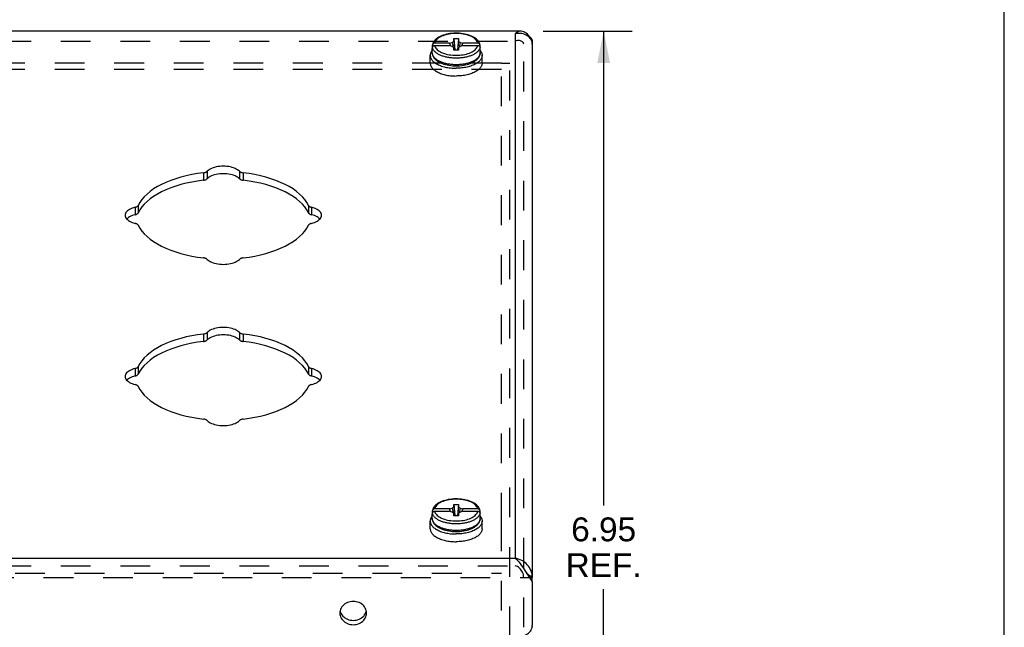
# Model space of a CAD drawing. Header units: inches. Extents: x 0 to 37.8, y 0 to 24.4.
# Tile 10 of 10: x 30.9 to 37.8, y 16.4 to 20.6. Entities that reach past the tile are written whole.
import ezdxf

# ---------------------------------------------------------------- set-up
doc = ezdxf.new("R2010")
doc.units = ezdxf.units.IN
doc.header["$LTSCALE"] = 2.077778
doc.header["$MEASUREMENT"] = 0
doc.linetypes.add('HIDDEN', pattern=[0.2, 0.1, -0.1])
doc.layers.get('0').update_dxf_attribs({"linetype": 'CONTINUOUS'})
for name, color, linetype in [('DEFAULT_2', 8, 'HIDDEN'), ('DIMENSIONS', 7, 'CONTINUOUS'), ('DOOR_ASSEMBLY', 7, 'CONTINUOUS')]:
    doc.layers.add(name, color=color, linetype=linetype)
doc.styles.get("Standard").update_dxf_attribs({"font": 'arial.ttf'})
doc.dimstyles.new('DIMSTYLE_1', dxfattribs={"dimtxt": 0.166667, "dimasz": 0.222222, "dimexe": 0.09, "dimexo": 0.07, "dimgap": 0.0375, "dimtad": 0, "dimtih": 1, "dimtoh": 1, "dimzin": 4, "dimdsep": 46, "dimtxsty": 'Standard', "dimblk": '_FILLED', "dimblk1": '_FILLED', "dimblk2": '_FILLED', "dimcen": 0.09, "dimazin": 1, "dimtfac": 1, "dimtdec": 3, "dimtofl": 0, "dimtmove": 0, "dimatfit": 3, "dimldrblk": '_FILLED', "dimfxl": 0, "dimtolj": 1, "dimtzin": 4, "dimarcsym": 0})

# ---------------------------------------------------------------- blocks, each defined once
blk = doc.blocks.new('_FILLED')
at = {"color": 0, "linetype": 'ByBlock'}
blk.add_solid([(0, 0), (-1, 0.2), (-1, -0.2)], dxfattribs=at)
blk = doc.blocks.new('*D18')
at = {"layer": 'DIMENSIONS', "color": 2, "linetype": 'Continuous'}
for p, q in [((34.5599, 20.5166), (35.182, 20.5166)), ((34.982, 20.5166), (34.982, 17.2074)), ((34.982, 13.5649), (34.982, 16.624)), ((34.3636, 13.5649), (35.182, 13.5649))]:
    blk.add_line(p, q, dxfattribs=at)
at = {"layer": 'DIMENSIONS', "color": 2, "linetype": 'Continuous', "xscale": 0.2222222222, "yscale": 0.2222222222, "zscale": 0.2222222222}
for p, rotation in [((34.982, 20.5166), 90), ((34.982, 13.5649), 270)]:
    blk.add_blockref('_FILLED', p, dxfattribs=dict(at, rotation=rotation))
at = {"layer": 'DIMENSIONS', "color": 2, "linetype": 'Continuous', "insert": (34.982, 17.124), "char_height": 0.16667, "width": 0.52912, "attachment_point": 2, "line_spacing_factor": 0.9}
blk.add_mtext('6.95\\PREF.', dxfattribs=at)

msp = doc.modelspace()

# ---------------------------------------------------------------- linework, layer by layer
at = {"color": 7, "linetype": 'Continuous'}
msp.add_line((37.7778, 0), (37.7778, 24.4444), dxfattribs=at)
at = {"layer": 'DEFAULT_2', "color": 8, "linetype": 'HIDDEN'}
for p, q in [((34.2681, 20.294), (25.8881, 20.294)), ((34.2681, 19.994), (34.2681, 20.294)), ((34.2681, 20.2933), (34.3281, 20.2933)), ((34.3281, 16.2942), (34.3281, 20.2933)), ((34.2681, 20.25), (25.8881, 20.25)), ((34.2681, 17.0867), (34.2681, 19.994)), ((34.2681, 13.5649), (34.2681, 17.0867)), ((25.8881, 16.7348), (34.2681, 16.7348))]:
    msp.add_line(p, q, dxfattribs=at)
at = {"layer": 'DOOR_ASSEMBLY', "color": 3, "linetype": 'Continuous'}
for p, q in [((34.4043, 20.5166), (25.7518, 20.5166)), ((34.3643, 20.5005), (34.3643, 16.8392)), ((34.4791, 20.4511), (34.4752, 20.4589)), ((34.4843, 20.4266), (34.4843, 16.7053)), ((25.7918, 16.8392), (34.3643, 16.8392)), ((34.4843, 16.6753), (34.4843, 16.3722)), ((34.4837, 16.3634), (34.4843, 16.3722)), ((34.4843, 16.3634), (34.4843, 16.3572))]:
    msp.add_line(p, q, dxfattribs=at)
at = {"layer": 'DOOR_ASSEMBLY', "color": 8, "linetype": 'HIDDEN'}
for p, q in [((25.7918, 20.4485), (34.3643, 20.4485)), ((34.4243, 16.3572), (34.4243, 20.4266)), ((25.7918, 16.7873), (34.3643, 16.7873)), ((25.6718, 16.7053), (34.4843, 16.7053))]:
    msp.add_line(p, q, dxfattribs=at)
at = {"layer": 'DOOR_ASSEMBLY', "color": 7, "linetype": 'Continuous'}
for p, q in [((33.7869, 20.4049), (33.7869, 20.4204)), ((33.9061, 20.4334), (33.802, 20.4334)), ((33.802, 20.4169), (33.9061, 20.4169)), ((33.9061, 20.4334), (33.9254, 20.439)), ((33.9254, 20.4114), (33.9061, 20.4169)), ((33.9254, 20.439), (33.9366, 20.4487)), ((33.9366, 20.4017), (33.9254, 20.4114)), ((33.9366, 20.4652), (33.9696, 20.4652)), ((33.9366, 20.4487), (33.9366, 20.4652)), ((33.9696, 20.4652), (33.9696, 20.4487)), ((33.9696, 20.4487), (33.9807, 20.439)), ((33.9807, 20.4114), (33.9696, 20.4017)), ((33.9807, 20.439), (34.0001, 20.4334)), ((34.0001, 20.4169), (33.9807, 20.4114)), ((34.1042, 20.4334), (34.0001, 20.4334)), ((34.0001, 20.4169), (34.1042, 20.4169)), ((34.1193, 20.4049), (34.1193, 20.4204)), ((34.4843, 20.4566), (34.4843, 20.4266)), ((33.7721, 20.2948), (33.7721, 20.349)), ((33.7861, 20.3663), (33.7861, 20.3966)), ((33.7869, 20.3884), (33.7869, 20.4039)), ((33.9366, 20.3852), (33.9366, 20.4017)), ((33.9366, 20.4017), (33.9387, 20.3852)), ((33.9696, 20.3852), (33.9366, 20.3852)), ((33.9696, 20.4017), (33.9675, 20.3852)), ((33.9696, 20.4017), (33.9696, 20.3852)), ((34.1199, 20.4007), (34.1193, 20.4049)), ((34.1193, 20.3884), (34.1193, 20.4039)), ((34.1201, 20.3966), (34.1199, 20.4007)), ((34.1201, 20.3663), (34.1199, 20.3624)), ((34.1201, 20.3663), (34.1201, 20.3966)), ((34.1341, 20.2948), (34.1341, 20.349)), ((32.1889, 19.529), (32.1889, 19.4771)), ((32.2157, 19.5398), (32.2157, 19.4878)), ((32.4404, 19.5398), (32.4404, 19.4878)), ((32.4672, 19.529), (32.4672, 19.4771)), ((31.7133, 19.2885), (31.7133, 19.2366)), ((31.7347, 19.3019), (31.7347, 19.25)), ((32.9215, 19.3019), (32.9215, 19.25)), ((32.9429, 19.2885), (32.9429, 19.2366)), ((32.2157, 18.4148), (32.2157, 18.3628)), ((32.4404, 18.4148), (32.4404, 18.3628)), ((32.1889, 18.404), (32.1889, 18.3521)), ((32.4672, 18.404), (32.4672, 18.3521)), ((31.7133, 18.1635), (31.7133, 18.1116)), ((31.7347, 18.1769), (31.7347, 18.125)), ((32.9215, 18.1769), (32.9215, 18.125)), ((32.9429, 18.1635), (32.9429, 18.1116)), ((34.0006, 17.2496), (33.9878, 17.2513)), ((33.9061, 17.1834), (33.802, 17.1834)), ((33.9061, 17.1834), (33.9254, 17.189)), ((33.9254, 17.189), (33.9366, 17.1987)), ((33.9366, 17.2152), (33.9696, 17.2152)), ((33.9366, 17.1987), (33.9366, 17.2152)), ((33.9696, 17.2152), (33.9696, 17.1987)), ((33.9696, 17.1987), (33.9807, 17.189)), ((33.9807, 17.189), (34.0001, 17.1834)), ((34.1042, 17.1834), (34.0001, 17.1834)), ((33.7861, 17.1163), (33.7861, 17.1466)), ((33.7869, 17.1549), (33.7869, 17.1704)), ((33.7869, 17.1384), (33.7869, 17.1539)), ((33.802, 17.1669), (33.9061, 17.1669)), ((33.9254, 17.1614), (33.9061, 17.1669)), ((33.9366, 17.1517), (33.9254, 17.1614)), ((33.9366, 17.1352), (33.9366, 17.1517)), ((33.9366, 17.1517), (33.9387, 17.1352)), ((33.9696, 17.1352), (33.9366, 17.1352)), ((33.9696, 17.1517), (33.9675, 17.1352)), ((33.9807, 17.1614), (33.9696, 17.1517)), ((33.9696, 17.1517), (33.9696, 17.1352)), ((34.0001, 17.1669), (33.9807, 17.1614)), ((34.0001, 17.1669), (34.1042, 17.1669)), ((34.1193, 17.1549), (34.1193, 17.1704)), ((34.1199, 17.1507), (34.1193, 17.1549)), ((34.1193, 17.1384), (34.1193, 17.1539)), ((34.1201, 17.1466), (34.1199, 17.1507)), ((34.1201, 17.1163), (34.1199, 17.1124)), ((34.1201, 17.1163), (34.1201, 17.1466)), ((33.7721, 17.0448), (33.7721, 17.099)), ((34.1341, 17.0448), (34.1341, 17.099)), ((34.4843, 16.6753), (34.4843, 16.7053)), ((33.1458, 16.4598), (33.1499, 16.4514)), ((33.3188, 16.4514), (33.3228, 16.4598))]:
    msp.add_line(p, q, dxfattribs=at)
for points in [[(34.119, 20.4227), (34.1181, 20.4265), (34.1156, 20.4337), (34.1121, 20.4408), (34.1075, 20.4477), (34.1019, 20.4545), (34.0951, 20.461), (34.0874, 20.4672), (34.0788, 20.473), (34.0693, 20.4783), (34.0592, 20.4831), (34.0484, 20.4874), (34.0371, 20.4913), (34.0253, 20.4946), (34.0131, 20.4973), (34.0006, 20.4996), (33.9878, 20.5013), (33.9748, 20.5024), (33.9617, 20.5031), (33.9486, 20.5032), (33.9354, 20.5027), (33.9224, 20.5017), (33.9096, 20.5002), (33.897, 20.4981), (33.8847, 20.4955), (33.8729, 20.4924), (33.8614, 20.4888), (33.8506, 20.4847), (33.8403, 20.48), (33.8307, 20.4749), (33.8218, 20.4694), (33.8139, 20.4634), (33.8069, 20.4571), (33.8008, 20.4506), (33.7958, 20.4437), (33.7919, 20.4367), (33.789, 20.4297), (33.7871, 20.4226)], [(34.1042, 20.4334), (34.1023, 20.4396), (34.0995, 20.4455), (34.0957, 20.4514), (34.091, 20.4571), (34.0854, 20.4626), (34.0789, 20.4678), (34.0715, 20.4728), (34.0634, 20.4775), (34.0546, 20.4818), (34.045, 20.4857), (34.0349, 20.4892), (34.0243, 20.4923), (34.0131, 20.495), (34.0016, 20.4972), (33.9897, 20.4989), (33.9777, 20.5002), (33.9654, 20.5009), (33.9531, 20.5012), (33.9407, 20.5009), (33.9285, 20.5002), (33.9164, 20.4989), (33.9045, 20.4972), (33.893, 20.495), (33.8819, 20.4923), (33.8712, 20.4892), (33.8611, 20.4857), (33.8516, 20.4818), (33.8427, 20.4775), (33.8346, 20.4728), (33.8273, 20.4678), (33.8208, 20.4626), (33.8151, 20.4571), (33.8104, 20.4514), (33.8066, 20.4455), (33.8038, 20.4396), (33.802, 20.4334)], [(33.7871, 20.4226), (33.787, 20.4217), (33.7869, 20.4204)], [(33.7869, 20.4039), (33.787, 20.4052), (33.7872, 20.4065), (33.7875, 20.4077), (33.788, 20.4089), (33.7887, 20.4101), (33.7894, 20.4112), (33.7903, 20.4122), (33.7913, 20.4131), (33.7924, 20.414), (33.7936, 20.4147), (33.7949, 20.4154), (33.7962, 20.4159), (33.7976, 20.4164), (33.799, 20.4167), (33.8005, 20.4169), (33.802, 20.4169)], [(33.802, 20.4334), (33.8005, 20.4334), (33.799, 20.4332), (33.7976, 20.4329), (33.7962, 20.4325), (33.7949, 20.4319), (33.7936, 20.4313), (33.7924, 20.4305), (33.7913, 20.4296), (33.7903, 20.4287), (33.7894, 20.4277), (33.7887, 20.4266), (33.788, 20.4254), (33.7875, 20.4242), (33.7872, 20.423), (33.7871, 20.4226)], [(33.802, 20.4169), (33.8038, 20.4108), (33.8066, 20.4048), (33.8104, 20.399), (33.8151, 20.3933), (33.8208, 20.3878), (33.8273, 20.3825), (33.8346, 20.3776), (33.8427, 20.3729), (33.8516, 20.3686), (33.8611, 20.3647), (33.8712, 20.3611), (33.8819, 20.358), (33.893, 20.3554), (33.9045, 20.3532), (33.9164, 20.3514), (33.9285, 20.3502), (33.9407, 20.3494), (33.9531, 20.3492), (33.9654, 20.3494), (33.9777, 20.3502), (33.9897, 20.3514), (34.0016, 20.3532), (34.0131, 20.3554), (34.0243, 20.358), (34.0349, 20.3611), (34.045, 20.3647), (34.0546, 20.3686), (34.0634, 20.3729), (34.0715, 20.3776), (34.0789, 20.3825), (34.0854, 20.3878), (34.091, 20.3933), (34.0957, 20.399), (34.0995, 20.4048), (34.1023, 20.4108), (34.1042, 20.4169)], [(33.9155, 20.4142), (33.9133, 20.4186), (33.9109, 20.4234), (33.9085, 20.4284), (33.9061, 20.4334)], [(33.9254, 20.439), (33.9291, 20.4166), (33.931, 20.4065)], [(33.9366, 20.4652), (33.9388, 20.4392), (33.9412, 20.4131), (33.9439, 20.3867), (33.944, 20.3852)], [(33.9366, 20.4487), (33.9388, 20.425), (33.9412, 20.4012), (33.943, 20.3852)], [(33.9696, 20.4652), (33.9674, 20.4392), (33.9649, 20.4131), (33.9623, 20.3867), (33.9621, 20.3852)], [(33.9696, 20.4487), (33.9674, 20.425), (33.9649, 20.4012), (33.9631, 20.3852)], [(33.9807, 20.439), (33.977, 20.4166), (33.9752, 20.4065)], [(34.0001, 20.4334), (33.9977, 20.4284), (33.9953, 20.4234), (33.9929, 20.4186), (33.9906, 20.4142)], [(34.119, 20.4227), (34.119, 20.423), (34.1186, 20.4242), (34.1181, 20.4254), (34.1175, 20.4266), (34.1167, 20.4277), (34.1158, 20.4287), (34.1148, 20.4296), (34.1137, 20.4305), (34.1125, 20.4312), (34.1113, 20.4319), (34.1099, 20.4324), (34.1085, 20.4329), (34.1071, 20.4332), (34.1056, 20.4334), (34.1042, 20.4334)], [(34.1042, 20.4169), (34.1056, 20.4169), (34.1071, 20.4167), (34.1085, 20.4164), (34.1099, 20.416), (34.1113, 20.4154), (34.1125, 20.4148), (34.1137, 20.414), (34.1148, 20.4131), (34.1158, 20.4122), (34.1167, 20.4112), (34.1175, 20.4101), (34.1181, 20.4089), (34.1186, 20.4077), (34.119, 20.4065), (34.1192, 20.4052), (34.1193, 20.4039)], [(34.1193, 20.4204), (34.1192, 20.4217), (34.119, 20.4227)], [(33.7861, 20.3838), (33.7849, 20.3825), (33.7815, 20.3779), (33.7787, 20.3732), (33.7763, 20.3684), (33.7745, 20.3636), (33.7731, 20.3588), (33.7723, 20.3539), (33.7721, 20.349)], [(33.7721, 20.349), (33.7723, 20.3441), (33.7731, 20.3392), (33.7745, 20.3343), (33.7763, 20.3295), (33.7787, 20.3248), (33.7815, 20.3201), (33.7849, 20.3155), (33.7888, 20.311), (33.7932, 20.3066), (33.798, 20.3023), (33.8033, 20.2982), (33.809, 20.2942), (33.8151, 20.2904)], [(33.7869, 20.4049), (33.7863, 20.4007), (33.7861, 20.3966)], [(33.7861, 20.3966), (33.7863, 20.3925), (33.7869, 20.3884)], [(33.9531, 20.2828), (33.9449, 20.2829), (33.937, 20.2832), (33.9293, 20.2836), (33.9219, 20.2843), (33.9147, 20.285), (33.9076, 20.2859), (33.9008, 20.287), (33.8941, 20.2882), (33.8875, 20.2895), (33.8811, 20.291), (33.8748, 20.2925), (33.8686, 20.2943), (33.8625, 20.2961), (33.8567, 20.2981), (33.851, 20.3002), (33.8455, 20.3024), (33.8401, 20.3048), (33.835, 20.3072), (33.8301, 20.3098), (33.8255, 20.3124), (33.821, 20.3152), (33.8168, 20.318), (33.8128, 20.321), (33.8091, 20.324), (33.8057, 20.3271), (33.8025, 20.3302), (33.7996, 20.3334), (33.7969, 20.3367), (33.7945, 20.3401), (33.7924, 20.3435), (33.7905, 20.3472), (33.7889, 20.3509), (33.7877, 20.3547), (33.7868, 20.3585), (33.7863, 20.3624), (33.7861, 20.3663)], [(33.7861, 20.3663), (33.7865, 20.3593), (33.7879, 20.3523), (33.7903, 20.3453), (33.7937, 20.3383), (33.7981, 20.3315), (33.8036, 20.3247), (33.8101, 20.3183), (33.8176, 20.3121), (33.826, 20.3064), (33.8351, 20.3011), (33.8449, 20.2963), (33.8554, 20.2919), (33.8664, 20.288), (33.8779, 20.2847), (33.8898, 20.2818), (33.902, 20.2795), (33.9145, 20.2777), (33.9273, 20.2763), (33.9401, 20.2756), (33.9531, 20.2753)], [(33.8457, 20.3482), (33.8404, 20.3506), (33.8353, 20.353), (33.8304, 20.3555), (33.8257, 20.3582), (33.8213, 20.3609), (33.8171, 20.3637), (33.8131, 20.3667), (33.8094, 20.3697), (33.8059, 20.3727), (33.8027, 20.3758), (33.7998, 20.379), (33.7972, 20.3823), (33.7947, 20.3856), (33.7926, 20.3891), (33.7907, 20.3927), (33.7891, 20.3964), (33.7878, 20.4001), (33.7869, 20.4039)], [(33.9531, 20.3287), (33.9449, 20.3288), (33.937, 20.3291), (33.9294, 20.3295), (33.922, 20.3302), (33.9147, 20.3309), (33.9077, 20.3318), (33.9009, 20.3329), (33.8942, 20.3341), (33.8876, 20.3354), (33.8812, 20.3368), (33.8749, 20.3384), (33.8688, 20.3401), (33.8628, 20.342), (33.8569, 20.3439), (33.8512, 20.346), (33.8457, 20.3482)], [(33.9531, 20.2753), (33.9661, 20.2756), (33.979, 20.2764), (33.9917, 20.2777), (34.0043, 20.2795), (34.0166, 20.2819), (34.0285, 20.2847), (34.04, 20.2881), (34.051, 20.292), (34.0614, 20.2964), (34.0712, 20.3012), (34.0803, 20.3065), (34.0887, 20.3122), (34.0961, 20.3184), (34.1026, 20.3248), (34.108, 20.3315), (34.1125, 20.3384), (34.1158, 20.3453), (34.1182, 20.3523), (34.1196, 20.3593), (34.1201, 20.3663)], [(34.1199, 20.3624), (34.1193, 20.3585), (34.1184, 20.3547), (34.1172, 20.3509), (34.1156, 20.3472), (34.1138, 20.3436), (34.1116, 20.3401), (34.1092, 20.3367), (34.1066, 20.3334), (34.1037, 20.3302), (34.1005, 20.3271), (34.0971, 20.324), (34.0934, 20.321), (34.0894, 20.3181), (34.0852, 20.3152), (34.0807, 20.3125), (34.076, 20.3098), (34.0711, 20.3072), (34.066, 20.3048), (34.0607, 20.3025), (34.0552, 20.3002), (34.0495, 20.2981), (34.0437, 20.2961), (34.0376, 20.2943), (34.0315, 20.2926), (34.0251, 20.291), (34.0187, 20.2895), (34.0122, 20.2882), (34.0055, 20.287), (33.9986, 20.286), (33.9915, 20.285), (33.9843, 20.2843), (33.9768, 20.2836), (33.9692, 20.2832), (33.9612, 20.2829), (33.9531, 20.2828)], [(34.0657, 20.3506), (34.0604, 20.3482), (34.0549, 20.346), (34.0492, 20.3439), (34.0434, 20.342), (34.0373, 20.3401), (34.0312, 20.3384), (34.0249, 20.3368), (34.0185, 20.3354), (34.012, 20.3341), (34.0053, 20.3329), (33.9984, 20.3318), (33.9914, 20.3309), (33.9842, 20.3302), (33.9767, 20.3295), (33.9691, 20.3291), (33.9612, 20.3288), (33.9531, 20.3287)], [(34.1193, 20.4039), (34.1183, 20.4001), (34.117, 20.3964), (34.1154, 20.3927), (34.1135, 20.3891), (34.1114, 20.3856), (34.109, 20.3823), (34.1063, 20.379), (34.1034, 20.3758), (34.1002, 20.3727), (34.0968, 20.3696), (34.093, 20.3666), (34.0891, 20.3637), (34.0848, 20.3609), (34.0804, 20.3582), (34.0757, 20.3555), (34.0708, 20.353), (34.0657, 20.3506)], [(34.1341, 20.349), (34.1338, 20.3441), (34.133, 20.3392), (34.1317, 20.3343), (34.1298, 20.3295), (34.1275, 20.3248), (34.1246, 20.3201), (34.1212, 20.3155), (34.1173, 20.311), (34.113, 20.3066), (34.1082, 20.3023), (34.1029, 20.2982), (34.0972, 20.2942), (34.091, 20.2904)], [(34.1193, 20.3884), (34.1199, 20.3925), (34.1201, 20.3966)], [(34.1201, 20.3838), (34.1212, 20.3825), (34.1246, 20.3779), (34.1275, 20.3732), (34.1298, 20.3684), (34.1317, 20.3636), (34.133, 20.3588), (34.1338, 20.3539), (34.1341, 20.349)], [(33.7721, 20.2948), (33.7723, 20.2899), (33.7731, 20.2851), (33.7745, 20.2802), (33.7763, 20.2754), (33.7787, 20.2706), (33.7815, 20.266), (33.7849, 20.2614), (33.7888, 20.2568), (33.7932, 20.2525), (33.798, 20.2482), (33.8033, 20.2441), (33.809, 20.2401), (33.8151, 20.2363), (33.8217, 20.2326), (33.8286, 20.2291), (33.8359, 20.2259), (33.8435, 20.2228), (33.8515, 20.2199), (33.8598, 20.2173), (33.8683, 20.2149), (33.8771, 20.2127), (33.8861, 20.2108), (33.8953, 20.2091), (33.9046, 20.2076), (33.9142, 20.2065), (33.9238, 20.2055), (33.9335, 20.2049), (33.9433, 20.2045), (33.9531, 20.2043)], [(33.8151, 20.2904), (33.8217, 20.2867), (33.8286, 20.2833), (33.8359, 20.28), (33.8435, 20.2769), (33.8515, 20.2741), (33.8598, 20.2714), (33.8683, 20.269), (33.8771, 20.2668), (33.8861, 20.2649), (33.8953, 20.2632), (33.9046, 20.2618), (33.9142, 20.2606), (33.9238, 20.2597), (33.9335, 20.259), (33.9433, 20.2586), (33.9531, 20.2585)], [(34.1341, 20.2948), (34.1338, 20.2899), (34.133, 20.2851), (34.1317, 20.2802), (34.1298, 20.2754), (34.1275, 20.2706), (34.1246, 20.266), (34.1212, 20.2614), (34.1173, 20.2568), (34.113, 20.2525), (34.1082, 20.2482), (34.1029, 20.2441), (34.0972, 20.2401), (34.091, 20.2363), (34.0845, 20.2326), (34.0775, 20.2291), (34.0702, 20.2259), (34.0626, 20.2228), (34.0546, 20.2199), (34.0464, 20.2173), (34.0379, 20.2149), (34.0291, 20.2127), (34.0201, 20.2108), (34.0109, 20.2091), (34.0015, 20.2076), (33.992, 20.2065), (33.9824, 20.2055), (33.9726, 20.2049), (33.9629, 20.2045), (33.9531, 20.2043)], [(34.091, 20.2904), (34.0845, 20.2867), (34.0775, 20.2833), (34.0702, 20.28), (34.0626, 20.2769), (34.0546, 20.2741), (34.0464, 20.2714), (34.0379, 20.269), (34.0291, 20.2668), (34.0201, 20.2649), (34.0109, 20.2632), (34.0015, 20.2618), (33.992, 20.2606), (33.9824, 20.2597), (33.9726, 20.259), (33.9629, 20.2586), (33.9531, 20.2585)], [(32.4404, 19.4878), (32.4342, 19.4934), (32.4271, 19.4986), (32.4188, 19.5034), (32.4096, 19.5078), (32.3996, 19.5116), (32.3888, 19.515), (32.3775, 19.5178), (32.3656, 19.52), (32.3533, 19.5216), (32.3407, 19.5226), (32.3281, 19.5229), (32.3154, 19.5226), (32.3029, 19.5216), (32.2906, 19.52), (32.2787, 19.5178), (32.2673, 19.515), (32.2565, 19.5116), (32.2465, 19.5078), (32.2373, 19.5034), (32.2291, 19.4986), (32.2219, 19.4934), (32.2157, 19.4878)], [(32.1889, 19.4771), (32.148, 19.4715), (32.1082, 19.4646), (32.0693, 19.4563), (32.0317, 19.4467), (31.9955, 19.4358), (31.9608, 19.4236), (31.928, 19.4103), (31.8971, 19.3959), (31.8683, 19.3804), (31.8416, 19.364), (31.8173, 19.3467), (31.7955, 19.3286), (31.7762, 19.3098), (31.7596, 19.2903), (31.7458, 19.2704), (31.7347, 19.25)], [(32.1889, 19.4771), (32.1932, 19.4777), (32.1972, 19.4786), (32.2011, 19.4796), (32.2047, 19.4809), (32.208, 19.4824), (32.211, 19.4841), (32.2135, 19.4858), (32.2157, 19.4878)], [(32.4404, 19.4878), (32.4426, 19.4858), (32.4451, 19.4841), (32.4481, 19.4824), (32.4514, 19.4809), (32.455, 19.4796), (32.4589, 19.4786), (32.463, 19.4777), (32.4672, 19.4771)], [(32.9215, 19.25), (32.9104, 19.2704), (32.8965, 19.2903), (32.8799, 19.3098), (32.8606, 19.3286), (32.8388, 19.3467), (32.8145, 19.364), (32.7879, 19.3804), (32.7591, 19.3959), (32.7281, 19.4103), (32.6953, 19.4236), (32.6607, 19.4358), (32.6245, 19.4467), (32.5868, 19.4563), (32.548, 19.4646), (32.5081, 19.4715), (32.4672, 19.4771)], [(31.7133, 19.2366), (31.7172, 19.2376), (31.7207, 19.2389), (31.724, 19.2404), (31.727, 19.2421), (31.7296, 19.2439), (31.7317, 19.2458), (31.7334, 19.2478), (31.7347, 19.25)], [(32.9215, 19.25), (32.9227, 19.2478), (32.9244, 19.2458), (32.9266, 19.2439), (32.9292, 19.2421), (32.9321, 19.2404), (32.9354, 19.2389), (32.939, 19.2376), (32.9429, 19.2366)], [(31.7133, 19.2366), (31.7021, 19.2335), (31.6917, 19.2299), (31.6821, 19.2258), (31.6733, 19.2212), (31.6656, 19.2162), (31.6588, 19.2108), (31.6545, 19.2064)], [(33.0016, 19.2064), (32.9973, 19.2108), (32.9906, 19.2162), (32.9828, 19.2212), (32.974, 19.2258), (32.9644, 19.2299), (32.954, 19.2335), (32.9429, 19.2366)], [(32.1889, 18.3521), (32.148, 18.3465), (32.1082, 18.3396), (32.0693, 18.3313), (32.0317, 18.3217), (31.9955, 18.3108), (31.9608, 18.2986), (31.928, 18.2853), (31.8971, 18.2709), (31.8683, 18.2554), (31.8416, 18.239), (31.8173, 18.2217), (31.7955, 18.2036), (31.7762, 18.1848), (31.7596, 18.1653), (31.7458, 18.1454), (31.7347, 18.125)], [(32.1889, 18.3521), (32.1932, 18.3527), (32.1972, 18.3536), (32.2011, 18.3546), (32.2047, 18.3559), (32.208, 18.3574), (32.211, 18.3591), (32.2135, 18.3608), (32.2157, 18.3628)], [(32.4404, 18.3628), (32.4342, 18.3684), (32.4271, 18.3736), (32.4188, 18.3784), (32.4096, 18.3828), (32.3996, 18.3866), (32.3888, 18.39), (32.3775, 18.3928), (32.3656, 18.395), (32.3533, 18.3966), (32.3407, 18.3976), (32.3281, 18.3979), (32.3154, 18.3976), (32.3029, 18.3966), (32.2906, 18.395), (32.2787, 18.3928), (32.2673, 18.39), (32.2565, 18.3866), (32.2465, 18.3828), (32.2373, 18.3784), (32.2291, 18.3736), (32.2219, 18.3684), (32.2157, 18.3628)], [(32.4404, 18.3628), (32.4426, 18.3608), (32.4451, 18.3591), (32.4481, 18.3574), (32.4514, 18.3559), (32.455, 18.3546), (32.4589, 18.3536), (32.463, 18.3527), (32.4672, 18.3521)], [(32.9215, 18.125), (32.9104, 18.1454), (32.8965, 18.1653), (32.8799, 18.1848), (32.8606, 18.2036), (32.8388, 18.2217), (32.8145, 18.239), (32.7879, 18.2554), (32.7591, 18.2709), (32.7281, 18.2853), (32.6953, 18.2986), (32.6607, 18.3108), (32.6245, 18.3217), (32.5868, 18.3313), (32.548, 18.3396), (32.5081, 18.3465), (32.4672, 18.3521)], [(31.7133, 18.1116), (31.7021, 18.1085), (31.6917, 18.1049), (31.6821, 18.1008), (31.6733, 18.0962), (31.6656, 18.0912), (31.6588, 18.0858), (31.6545, 18.0814)], [(31.7133, 18.1116), (31.7172, 18.1126), (31.7207, 18.1139), (31.724, 18.1154), (31.727, 18.1171), (31.7296, 18.1189), (31.7317, 18.1208), (31.7334, 18.1228), (31.7347, 18.125)], [(32.9215, 18.125), (32.9227, 18.1228), (32.9244, 18.1208), (32.9266, 18.1189), (32.9292, 18.1171), (32.9321, 18.1154), (32.9354, 18.1139), (32.939, 18.1126), (32.9429, 18.1116)], [(33.0016, 18.0814), (32.9973, 18.0858), (32.9906, 18.0912), (32.9828, 18.0962), (32.974, 18.1008), (32.9644, 18.1049), (32.954, 18.1085), (32.9429, 18.1116)], [(33.9878, 17.2513), (33.9748, 17.2524), (33.9617, 17.2531), (33.9486, 17.2532), (33.9354, 17.2527), (33.9224, 17.2517), (33.9096, 17.2502), (33.897, 17.2481), (33.8847, 17.2455), (33.8729, 17.2424), (33.8614, 17.2388), (33.8506, 17.2347), (33.8403, 17.23), (33.8307, 17.2249), (33.8218, 17.2194), (33.8139, 17.2134), (33.8069, 17.2071), (33.8008, 17.2006), (33.7958, 17.1937), (33.7919, 17.1867), (33.789, 17.1797), (33.7871, 17.1726)], [(33.9777, 17.2502), (33.9654, 17.2509), (33.9531, 17.2512), (33.9407, 17.2509), (33.9285, 17.2502), (33.9164, 17.2489), (33.9045, 17.2472), (33.893, 17.245), (33.8819, 17.2423), (33.8712, 17.2392), (33.8611, 17.2357), (33.8516, 17.2318), (33.8427, 17.2275), (33.8346, 17.2228), (33.8273, 17.2178), (33.8208, 17.2126), (33.8151, 17.2071), (33.8104, 17.2014), (33.8066, 17.1955), (33.8038, 17.1896), (33.802, 17.1834)], [(34.0016, 17.2472), (33.9897, 17.2489), (33.9777, 17.2502)], [(34.119, 17.1727), (34.1181, 17.1765), (34.1156, 17.1837), (34.1121, 17.1908), (34.1075, 17.1977), (34.1019, 17.2045), (34.0951, 17.211), (34.0874, 17.2172), (34.0788, 17.223), (34.0693, 17.2283), (34.0592, 17.2331), (34.0484, 17.2374), (34.0371, 17.2413), (34.0253, 17.2446), (34.0131, 17.2473), (34.0006, 17.2496)], [(34.1042, 17.1834), (34.1023, 17.1896), (34.0995, 17.1955), (34.0957, 17.2014), (34.091, 17.2071), (34.0854, 17.2126), (34.0789, 17.2178), (34.0715, 17.2228), (34.0634, 17.2275), (34.0546, 17.2318), (34.045, 17.2357), (34.0349, 17.2392), (34.0243, 17.2423), (34.0131, 17.245), (34.0016, 17.2472)], [(33.802, 17.1834), (33.8005, 17.1834), (33.799, 17.1832), (33.7976, 17.1829), (33.7962, 17.1825), (33.7949, 17.1819), (33.7936, 17.1813), (33.7924, 17.1805), (33.7913, 17.1796), (33.7903, 17.1787), (33.7894, 17.1777), (33.7887, 17.1766), (33.788, 17.1754), (33.7875, 17.1742), (33.7872, 17.173), (33.7871, 17.1726)], [(33.9155, 17.1642), (33.9133, 17.1686), (33.9109, 17.1734), (33.9085, 17.1784), (33.9061, 17.1834)], [(33.9254, 17.189), (33.9291, 17.1666), (33.931, 17.1565)], [(33.9366, 17.2152), (33.9388, 17.1892), (33.9412, 17.1631), (33.9439, 17.1367), (33.944, 17.1352)], [(33.9366, 17.1987), (33.9388, 17.175), (33.9412, 17.1512), (33.943, 17.1352)], [(33.9696, 17.2152), (33.9674, 17.1892), (33.9649, 17.1631), (33.9623, 17.1367), (33.9621, 17.1352)], [(33.9696, 17.1987), (33.9674, 17.175), (33.9649, 17.1512), (33.9631, 17.1352)], [(33.9807, 17.189), (33.977, 17.1666), (33.9752, 17.1565)], [(34.0001, 17.1834), (33.9977, 17.1784), (33.9953, 17.1734), (33.9929, 17.1686), (33.9906, 17.1642)], [(34.119, 17.1727), (34.119, 17.173), (34.1186, 17.1742), (34.1181, 17.1754), (34.1175, 17.1766), (34.1167, 17.1777), (34.1158, 17.1787), (34.1148, 17.1796), (34.1137, 17.1805), (34.1125, 17.1812), (34.1113, 17.1819), (34.1099, 17.1824), (34.1085, 17.1829), (34.1071, 17.1832), (34.1056, 17.1834), (34.1042, 17.1834)], [(33.7861, 17.1338), (33.7849, 17.1325), (33.7815, 17.1279), (33.7787, 17.1232), (33.7763, 17.1184), (33.7745, 17.1136), (33.7731, 17.1088), (33.7723, 17.1039), (33.7721, 17.099)], [(33.7869, 17.1549), (33.7863, 17.1507), (33.7861, 17.1466)], [(33.7861, 17.1466), (33.7863, 17.1425), (33.7869, 17.1384)], [(33.9531, 17.0328), (33.9449, 17.0329), (33.937, 17.0332), (33.9293, 17.0336), (33.9219, 17.0343), (33.9147, 17.035), (33.9076, 17.0359), (33.9008, 17.037), (33.8941, 17.0382), (33.8875, 17.0395), (33.8811, 17.041), (33.8748, 17.0425), (33.8686, 17.0443), (33.8625, 17.0461), (33.8567, 17.0481), (33.851, 17.0502), (33.8455, 17.0524), (33.8401, 17.0548), (33.835, 17.0572), (33.8301, 17.0598), (33.8255, 17.0624), (33.821, 17.0652), (33.8168, 17.068), (33.8128, 17.071), (33.8091, 17.074), (33.8057, 17.0771), (33.8025, 17.0802), (33.7996, 17.0834), (33.7969, 17.0867), (33.7945, 17.0901), (33.7924, 17.0935), (33.7905, 17.0972), (33.7889, 17.1009), (33.7877, 17.1047), (33.7868, 17.1085), (33.7863, 17.1124), (33.7861, 17.1163)], [(33.7861, 17.1163), (33.7865, 17.1093), (33.7879, 17.1023), (33.7903, 17.0953), (33.7937, 17.0883), (33.7981, 17.0815), (33.8036, 17.0747), (33.8101, 17.0683), (33.8176, 17.0621), (33.826, 17.0564), (33.8351, 17.0511), (33.8449, 17.0463), (33.8554, 17.0419), (33.8664, 17.038), (33.8779, 17.0347), (33.8898, 17.0318), (33.902, 17.0295), (33.9145, 17.0277), (33.9273, 17.0263), (33.9401, 17.0256), (33.9531, 17.0253)], [(33.7871, 17.1726), (33.787, 17.1717), (33.7869, 17.1704)], [(33.7869, 17.1539), (33.787, 17.1552), (33.7872, 17.1565), (33.7875, 17.1577), (33.788, 17.1589), (33.7887, 17.1601), (33.7894, 17.1612), (33.7903, 17.1622), (33.7913, 17.1631), (33.7924, 17.164), (33.7936, 17.1647), (33.7949, 17.1654), (33.7962, 17.1659), (33.7976, 17.1664), (33.799, 17.1667), (33.8005, 17.1669), (33.802, 17.1669)], [(33.8457, 17.0982), (33.8404, 17.1006), (33.8353, 17.103), (33.8304, 17.1055), (33.8257, 17.1082), (33.8213, 17.1109), (33.8171, 17.1137), (33.8131, 17.1167), (33.8094, 17.1197), (33.8059, 17.1227), (33.8027, 17.1258), (33.7998, 17.129), (33.7972, 17.1323), (33.7947, 17.1356), (33.7926, 17.1391), (33.7907, 17.1427), (33.7891, 17.1464), (33.7878, 17.1501), (33.7869, 17.1539)], [(33.802, 17.1669), (33.8038, 17.1608), (33.8066, 17.1548), (33.8104, 17.149), (33.8151, 17.1433), (33.8208, 17.1378), (33.8273, 17.1325), (33.8346, 17.1276), (33.8427, 17.1229), (33.8516, 17.1186), (33.8611, 17.1147), (33.8712, 17.1111), (33.8819, 17.108), (33.893, 17.1054), (33.9045, 17.1032), (33.9164, 17.1014), (33.9285, 17.1002), (33.9407, 17.0994), (33.9531, 17.0992), (33.9654, 17.0994), (33.9777, 17.1002), (33.9897, 17.1014), (34.0016, 17.1032), (34.0131, 17.1054), (34.0243, 17.108), (34.0349, 17.1111), (34.045, 17.1147), (34.0546, 17.1186), (34.0634, 17.1229), (34.0715, 17.1276), (34.0789, 17.1325), (34.0854, 17.1378), (34.091, 17.1433), (34.0957, 17.149), (34.0995, 17.1548), (34.1023, 17.1608), (34.1042, 17.1669)], [(33.9531, 17.0253), (33.9661, 17.0256), (33.979, 17.0264), (33.9917, 17.0277), (34.0043, 17.0295), (34.0166, 17.0319), (34.0285, 17.0347), (34.04, 17.0381), (34.051, 17.042), (34.0614, 17.0464), (34.0712, 17.0512), (34.0803, 17.0565), (34.0887, 17.0622), (34.0961, 17.0684), (34.1026, 17.0748), (34.108, 17.0815), (34.1125, 17.0884), (34.1158, 17.0953), (34.1182, 17.1023), (34.1196, 17.1093), (34.1201, 17.1163)], [(34.1199, 17.1124), (34.1193, 17.1085), (34.1184, 17.1047), (34.1172, 17.1009), (34.1156, 17.0972), (34.1138, 17.0936), (34.1116, 17.0901), (34.1092, 17.0867), (34.1066, 17.0834), (34.1037, 17.0802), (34.1005, 17.0771), (34.0971, 17.074), (34.0934, 17.071), (34.0894, 17.0681), (34.0852, 17.0652), (34.0807, 17.0625), (34.076, 17.0598), (34.0711, 17.0572), (34.066, 17.0548), (34.0607, 17.0525), (34.0552, 17.0502), (34.0495, 17.0481), (34.0437, 17.0461), (34.0376, 17.0443), (34.0315, 17.0426), (34.0251, 17.041), (34.0187, 17.0395), (34.0122, 17.0382), (34.0055, 17.037), (33.9986, 17.036), (33.9915, 17.035), (33.9843, 17.0343), (33.9768, 17.0336), (33.9692, 17.0332), (33.9612, 17.0329), (33.9531, 17.0328)], [(34.1193, 17.1539), (34.1183, 17.1501), (34.117, 17.1464), (34.1154, 17.1427), (34.1135, 17.1391), (34.1114, 17.1356), (34.109, 17.1323), (34.1063, 17.129), (34.1034, 17.1258), (34.1002, 17.1227), (34.0968, 17.1196), (34.093, 17.1166), (34.0891, 17.1137), (34.0848, 17.1109), (34.0804, 17.1082), (34.0757, 17.1055), (34.0708, 17.103), (34.0657, 17.1006)], [(34.1042, 17.1669), (34.1056, 17.1669), (34.1071, 17.1667), (34.1085, 17.1664), (34.1099, 17.166), (34.1113, 17.1654), (34.1125, 17.1648), (34.1137, 17.164), (34.1148, 17.1631), (34.1158, 17.1622), (34.1167, 17.1612), (34.1175, 17.1601), (34.1181, 17.1589), (34.1186, 17.1577), (34.119, 17.1565), (34.1192, 17.1552), (34.1193, 17.1539)], [(34.1193, 17.1704), (34.1192, 17.1717), (34.119, 17.1727)], [(34.1193, 17.1384), (34.1199, 17.1425), (34.1201, 17.1466)], [(34.1201, 17.1338), (34.1212, 17.1325), (34.1246, 17.1279), (34.1275, 17.1232), (34.1298, 17.1184), (34.1317, 17.1136), (34.133, 17.1088), (34.1338, 17.1039), (34.1341, 17.099)], [(33.7721, 17.099), (33.7723, 17.0941), (33.7731, 17.0892), (33.7745, 17.0843), (33.7763, 17.0795), (33.7787, 17.0748), (33.7815, 17.0701), (33.7849, 17.0655), (33.7888, 17.061), (33.7932, 17.0566), (33.798, 17.0523), (33.8033, 17.0482), (33.809, 17.0442), (33.8151, 17.0404)], [(33.7721, 17.0448), (33.7723, 17.0399), (33.7731, 17.0351), (33.7745, 17.0302), (33.7763, 17.0254), (33.7787, 17.0206), (33.7815, 17.016), (33.7849, 17.0114), (33.7888, 17.0068), (33.7932, 17.0025), (33.798, 16.9982), (33.8033, 16.9941), (33.809, 16.9901), (33.8151, 16.9863), (33.8217, 16.9826), (33.8286, 16.9791), (33.8359, 16.9759), (33.8435, 16.9728), (33.8515, 16.9699), (33.8598, 16.9673), (33.8683, 16.9649), (33.8771, 16.9627), (33.8861, 16.9608), (33.8953, 16.9591), (33.9046, 16.9576), (33.9142, 16.9565), (33.9238, 16.9555), (33.9335, 16.9549), (33.9433, 16.9545), (33.9531, 16.9543)], [(33.8151, 17.0404), (33.8217, 17.0367), (33.8286, 17.0333), (33.8359, 17.03), (33.8435, 17.0269), (33.8515, 17.0241), (33.8598, 17.0214), (33.8683, 17.019), (33.8771, 17.0168), (33.8861, 17.0149), (33.8953, 17.0132), (33.9046, 17.0118), (33.9142, 17.0106), (33.9238, 17.0097), (33.9335, 17.009), (33.9433, 17.0086), (33.9531, 17.0085)], [(33.9531, 17.0787), (33.9449, 17.0788), (33.937, 17.0791), (33.9294, 17.0795), (33.922, 17.0802), (33.9147, 17.0809), (33.9077, 17.0818), (33.9009, 17.0829), (33.8942, 17.0841), (33.8876, 17.0854), (33.8812, 17.0868), (33.8749, 17.0884), (33.8688, 17.0901), (33.8628, 17.092), (33.8569, 17.0939), (33.8512, 17.096), (33.8457, 17.0982)], [(34.0657, 17.1006), (34.0604, 17.0982), (34.0549, 17.096), (34.0492, 17.0939), (34.0434, 17.092), (34.0373, 17.0901), (34.0312, 17.0884), (34.0249, 17.0868), (34.0185, 17.0854), (34.012, 17.0841), (34.0053, 17.0829), (33.9984, 17.0818), (33.9914, 17.0809), (33.9842, 17.0802), (33.9767, 17.0795), (33.9691, 17.0791), (33.9612, 17.0788), (33.9531, 17.0787)], [(34.1341, 17.0448), (34.1338, 17.0399), (34.133, 17.0351), (34.1317, 17.0302), (34.1298, 17.0254), (34.1275, 17.0206), (34.1246, 17.016), (34.1212, 17.0114), (34.1173, 17.0068), (34.113, 17.0025), (34.1082, 16.9982), (34.1029, 16.9941), (34.0972, 16.9901), (34.091, 16.9863), (34.0845, 16.9826), (34.0775, 16.9791), (34.0702, 16.9759), (34.0626, 16.9728), (34.0546, 16.9699), (34.0464, 16.9673), (34.0379, 16.9649), (34.0291, 16.9627), (34.0201, 16.9608), (34.0109, 16.9591), (34.0015, 16.9576), (33.992, 16.9565), (33.9824, 16.9555), (33.9726, 16.9549), (33.9629, 16.9545), (33.9531, 16.9543)], [(34.091, 17.0404), (34.0845, 17.0367), (34.0775, 17.0333), (34.0702, 17.03), (34.0626, 17.0269), (34.0546, 17.0241), (34.0464, 17.0214), (34.0379, 17.019), (34.0291, 17.0168), (34.0201, 17.0149), (34.0109, 17.0132), (34.0015, 17.0118), (33.992, 17.0106), (33.9824, 17.0097), (33.9726, 17.009), (33.9629, 17.0086), (33.9531, 17.0085)], [(34.1298, 17.0795), (34.1275, 17.0748), (34.1246, 17.0701), (34.1212, 17.0655), (34.1173, 17.061), (34.113, 17.0566), (34.1082, 17.0523), (34.1029, 17.0482), (34.0972, 17.0442), (34.091, 17.0404)], [(34.1341, 17.099), (34.1338, 17.0941), (34.133, 17.0892), (34.1317, 17.0843), (34.1298, 17.0795)], [(34.4443, 16.7353), (34.45, 16.7308), (34.4586, 16.7241), (34.4672, 16.7176), (34.4757, 16.7113), (34.4843, 16.7053)], [(33.1423, 16.4716), (33.1429, 16.4686), (33.1458, 16.4598)], [(33.1499, 16.4514), (33.1549, 16.4434), (33.161, 16.436), (33.168, 16.4292), (33.1759, 16.4232), (33.1844, 16.4179), (33.1936, 16.4135), (33.2034, 16.41), (33.2135, 16.4075), (33.2238, 16.406), (33.2343, 16.4054), (33.2448, 16.406), (33.2552, 16.4075), (33.2653, 16.41), (33.275, 16.4135), (33.2842, 16.4179), (33.2928, 16.4232), (33.3006, 16.4292), (33.3076, 16.436), (33.3137, 16.4434), (33.3188, 16.4514)], [(33.3228, 16.4598), (33.3257, 16.4686), (33.3263, 16.4716)]]:
    msp.add_lwpolyline(points, dxfattribs=at)
at = {"layer": 'DOOR_ASSEMBLY', "color": 3, "linetype": 'Continuous'}
for points in [[(34.4043, 20.5166), (34.3986, 20.5162), (34.39, 20.5145), (34.3815, 20.5112), (34.3729, 20.5065), (34.3643, 20.5005)], [(34.4752, 20.4589), (34.4701, 20.4662), (34.4641, 20.473), (34.4571, 20.4793), (34.4492, 20.485), (34.4404, 20.49), (34.4309, 20.4942), (34.4209, 20.4976), (34.4103, 20.5001), (34.3992, 20.5016), (34.3877, 20.5022), (34.376, 20.5018), (34.3643, 20.5005)], [(34.4843, 20.4566), (34.4757, 20.4678), (34.4672, 20.4782), (34.4586, 20.4875), (34.45, 20.4957), (34.4415, 20.5026), (34.4329, 20.5083), (34.4243, 20.5125), (34.4157, 20.5152), (34.4072, 20.5165), (34.4043, 20.5166)], [(34.4843, 20.4266), (34.4837, 20.4348), (34.482, 20.443), (34.4791, 20.4511)], [(32.1889, 19.529), (32.148, 19.5235), (32.1082, 19.5166), (32.0693, 19.5083), (32.0317, 19.4986), (31.9955, 19.4877), (31.9608, 19.4756), (31.928, 19.4623), (31.8971, 19.4478), (31.8683, 19.4324), (31.8416, 19.416), (31.8173, 19.3987), (31.7955, 19.3806), (31.7762, 19.3617), (31.7596, 19.3423), (31.7458, 19.3224), (31.7347, 19.3019)], [(32.1889, 19.529), (32.1932, 19.5297), (32.1972, 19.5305), (32.2011, 19.5316), (32.2047, 19.5329), (32.208, 19.5344), (32.211, 19.536), (32.2135, 19.5378), (32.2157, 19.5398)], [(32.4404, 19.5398), (32.4342, 19.5453), (32.4271, 19.5505), (32.4188, 19.5553), (32.4096, 19.5597), (32.3996, 19.5636), (32.3888, 19.567), (32.3775, 19.5698), (32.3656, 19.572), (32.3533, 19.5736), (32.3407, 19.5745), (32.3281, 19.5748), (32.3154, 19.5745), (32.3029, 19.5736), (32.2906, 19.572), (32.2787, 19.5698), (32.2673, 19.567), (32.2565, 19.5636), (32.2465, 19.5597), (32.2373, 19.5553), (32.2291, 19.5505), (32.2219, 19.5453), (32.2157, 19.5398)], [(32.4404, 19.5398), (32.4426, 19.5378), (32.4451, 19.536), (32.4481, 19.5344), (32.4514, 19.5329), (32.455, 19.5316), (32.4589, 19.5305), (32.463, 19.5297), (32.4672, 19.529)], [(32.9215, 19.3019), (32.9104, 19.3224), (32.8965, 19.3423), (32.8799, 19.3617), (32.8606, 19.3806), (32.8388, 19.3987), (32.8145, 19.416), (32.7879, 19.4324), (32.7591, 19.4478), (32.7281, 19.4623), (32.6953, 19.4756), (32.6607, 19.4877), (32.6245, 19.4986), (32.5868, 19.5083), (32.548, 19.5166), (32.5081, 19.5235), (32.4672, 19.529)], [(31.7133, 19.2885), (31.7021, 19.2854), (31.6917, 19.2818), (31.6821, 19.2777), (31.6733, 19.2731), (31.6656, 19.2681), (31.6588, 19.2627), (31.6532, 19.257), (31.6488, 19.2511), (31.6456, 19.245), (31.6437, 19.2387), (31.6431, 19.2323)], [(31.7133, 19.2885), (31.7172, 19.2896), (31.7207, 19.2909), (31.724, 19.2924), (31.727, 19.294), (31.7296, 19.2958), (31.7317, 19.2978), (31.7334, 19.2998), (31.7347, 19.3019)], [(32.9215, 19.3019), (32.9227, 19.2998), (32.9244, 19.2978), (32.9266, 19.2958), (32.9292, 19.294), (32.9321, 19.2924), (32.9354, 19.2909), (32.939, 19.2896), (32.9429, 19.2885)], [(33.0131, 19.2323), (33.0124, 19.2387), (33.0105, 19.245), (33.0073, 19.2511), (33.0029, 19.257), (32.9973, 19.2627), (32.9906, 19.2681), (32.9828, 19.2731), (32.974, 19.2777), (32.9644, 19.2818), (32.954, 19.2854), (32.9429, 19.2885)], [(31.6431, 19.2323), (31.6437, 19.226), (31.6456, 19.2197), (31.6488, 19.2136), (31.6532, 19.2077), (31.6588, 19.202), (31.6656, 19.1966), (31.6733, 19.1916), (31.6821, 19.187), (31.6917, 19.1829), (31.7021, 19.1793), (31.7133, 19.1762)], [(31.7347, 19.1628), (31.7334, 19.1649), (31.7317, 19.1669), (31.7296, 19.1689), (31.727, 19.1707), (31.724, 19.1723), (31.7207, 19.1738), (31.7172, 19.1751), (31.7133, 19.1762)], [(32.9429, 19.1762), (32.939, 19.1751), (32.9354, 19.1738), (32.9321, 19.1723), (32.9292, 19.1707), (32.9266, 19.1689), (32.9244, 19.1669), (32.9227, 19.1649), (32.9215, 19.1628)], [(32.9429, 19.1762), (32.954, 19.1793), (32.9644, 19.1829), (32.974, 19.187), (32.9828, 19.1916), (32.9906, 19.1966), (32.9973, 19.202), (33.0029, 19.2077), (33.0073, 19.2136), (33.0105, 19.2197), (33.0124, 19.226), (33.0131, 19.2323)], [(31.7347, 19.1628), (31.7458, 19.1423), (31.7596, 19.1224), (31.7762, 19.103), (31.7955, 19.0841), (31.8173, 19.066), (31.8416, 19.0487), (31.8683, 19.0323), (31.8971, 19.0169), (31.928, 19.0024), (31.9608, 18.9891), (31.9955, 18.977), (32.0317, 18.9661), (32.0693, 18.9564), (32.1082, 18.9481), (32.148, 18.9412), (32.1889, 18.9356)], [(32.4672, 18.9356), (32.5081, 18.9412), (32.548, 18.9481), (32.5868, 18.9564), (32.6245, 18.9661), (32.6607, 18.977), (32.6953, 18.9891), (32.7281, 19.0024), (32.7591, 19.0169), (32.7879, 19.0323), (32.8145, 19.0487), (32.8388, 19.066), (32.8606, 19.0841), (32.8799, 19.103), (32.8965, 19.1224), (32.9104, 19.1423), (32.9215, 19.1628)], [(32.2157, 18.9249), (32.2135, 18.9269), (32.211, 18.9287), (32.208, 18.9303), (32.2047, 18.9318), (32.2011, 18.9331), (32.1972, 18.9342), (32.1932, 18.935), (32.1889, 18.9356)], [(32.2157, 18.9249), (32.2219, 18.9194), (32.2291, 18.9142), (32.2373, 18.9094), (32.2465, 18.905), (32.2565, 18.9011), (32.2673, 18.8977), (32.2787, 18.8949), (32.2906, 18.8927), (32.3029, 18.8911), (32.3154, 18.8902), (32.3281, 18.8899), (32.3407, 18.8902), (32.3533, 18.8911), (32.3656, 18.8927), (32.3775, 18.8949), (32.3888, 18.8977), (32.3996, 18.9011), (32.4096, 18.905), (32.4188, 18.9094), (32.4271, 18.9142), (32.4342, 18.9194), (32.4404, 18.9249)], [(32.4672, 18.9356), (32.463, 18.935), (32.4589, 18.9342), (32.455, 18.9331), (32.4514, 18.9318), (32.4481, 18.9303), (32.4451, 18.9287), (32.4426, 18.9269), (32.4404, 18.9249)], [(32.1889, 18.404), (32.1932, 18.4047), (32.1972, 18.4055), (32.2011, 18.4066), (32.2047, 18.4079), (32.208, 18.4094), (32.211, 18.411), (32.2135, 18.4128), (32.2157, 18.4148)], [(32.4404, 18.4148), (32.4342, 18.4203), (32.4271, 18.4255), (32.4188, 18.4303), (32.4096, 18.4347), (32.3996, 18.4386), (32.3888, 18.442), (32.3775, 18.4448), (32.3656, 18.447), (32.3533, 18.4486), (32.3407, 18.4495), (32.3281, 18.4498), (32.3154, 18.4495), (32.3029, 18.4486), (32.2906, 18.447), (32.2787, 18.4448), (32.2673, 18.442), (32.2565, 18.4386), (32.2465, 18.4347), (32.2373, 18.4303), (32.2291, 18.4255), (32.2219, 18.4203), (32.2157, 18.4148)], [(32.4404, 18.4148), (32.4426, 18.4128), (32.4451, 18.411), (32.4481, 18.4094), (32.4514, 18.4079), (32.455, 18.4066), (32.4589, 18.4055), (32.463, 18.4047), (32.4672, 18.404)], [(32.1889, 18.404), (32.148, 18.3985), (32.1082, 18.3916), (32.0693, 18.3833), (32.0317, 18.3736), (31.9955, 18.3627), (31.9608, 18.3506), (31.928, 18.3373), (31.8971, 18.3228), (31.8683, 18.3074), (31.8416, 18.291), (31.8173, 18.2737), (31.7955, 18.2556), (31.7762, 18.2367), (31.7596, 18.2173), (31.7458, 18.1974), (31.7347, 18.1769)], [(32.9215, 18.1769), (32.9104, 18.1974), (32.8965, 18.2173), (32.8799, 18.2367), (32.8606, 18.2556), (32.8388, 18.2737), (32.8145, 18.291), (32.7879, 18.3074), (32.7591, 18.3228), (32.7281, 18.3373), (32.6953, 18.3506), (32.6607, 18.3627), (32.6245, 18.3736), (32.5868, 18.3833), (32.548, 18.3916), (32.5081, 18.3985), (32.4672, 18.404)], [(31.7133, 18.1635), (31.7021, 18.1604), (31.6917, 18.1568), (31.6821, 18.1527), (31.6733, 18.1481), (31.6656, 18.1431), (31.6588, 18.1377), (31.6532, 18.132), (31.6488, 18.1261), (31.6456, 18.12), (31.6437, 18.1137), (31.6431, 18.1073)], [(31.7133, 18.1635), (31.7172, 18.1646), (31.7207, 18.1659), (31.724, 18.1674), (31.727, 18.169), (31.7296, 18.1708), (31.7317, 18.1728), (31.7334, 18.1748), (31.7347, 18.1769)], [(32.9215, 18.1769), (32.9227, 18.1748), (32.9244, 18.1728), (32.9266, 18.1708), (32.9292, 18.169), (32.9321, 18.1674), (32.9354, 18.1659), (32.939, 18.1646), (32.9429, 18.1635)], [(33.0131, 18.1073), (33.0124, 18.1137), (33.0105, 18.12), (33.0073, 18.1261), (33.0029, 18.132), (32.9973, 18.1377), (32.9906, 18.1431), (32.9828, 18.1481), (32.974, 18.1527), (32.9644, 18.1568), (32.954, 18.1604), (32.9429, 18.1635)], [(31.6431, 18.1073), (31.6437, 18.101), (31.6456, 18.0947), (31.6488, 18.0886), (31.6532, 18.0827), (31.6588, 18.077), (31.6656, 18.0716), (31.6733, 18.0666), (31.6821, 18.062), (31.6917, 18.0579), (31.7021, 18.0543), (31.7133, 18.0512)], [(32.9429, 18.0512), (32.954, 18.0543), (32.9644, 18.0579), (32.974, 18.062), (32.9828, 18.0666), (32.9906, 18.0716), (32.9973, 18.077), (33.0029, 18.0827), (33.0073, 18.0886), (33.0105, 18.0947), (33.0124, 18.101), (33.0131, 18.1073)], [(31.7347, 18.0378), (31.7334, 18.0399), (31.7317, 18.0419), (31.7296, 18.0439), (31.727, 18.0457), (31.724, 18.0473), (31.7207, 18.0488), (31.7172, 18.0501), (31.7133, 18.0512)], [(31.7347, 18.0378), (31.7458, 18.0173), (31.7596, 17.9974), (31.7762, 17.978), (31.7955, 17.9591), (31.8173, 17.941), (31.8416, 17.9237), (31.8683, 17.9073), (31.8971, 17.8919), (31.928, 17.8774), (31.9608, 17.8641), (31.9955, 17.852), (32.0317, 17.8411), (32.0693, 17.8314), (32.1082, 17.8231), (32.148, 17.8162), (32.1889, 17.8106)], [(32.4672, 17.8106), (32.5081, 17.8162), (32.548, 17.8231), (32.5868, 17.8314), (32.6245, 17.8411), (32.6607, 17.852), (32.6953, 17.8641), (32.7281, 17.8774), (32.7591, 17.8919), (32.7879, 17.9073), (32.8145, 17.9237), (32.8388, 17.941), (32.8606, 17.9591), (32.8799, 17.978), (32.8965, 17.9974), (32.9104, 18.0173), (32.9215, 18.0378)], [(32.9429, 18.0512), (32.939, 18.0501), (32.9354, 18.0488), (32.9321, 18.0473), (32.9292, 18.0457), (32.9266, 18.0439), (32.9244, 18.0419), (32.9227, 18.0399), (32.9215, 18.0378)], [(32.2157, 17.7999), (32.2135, 17.8019), (32.211, 17.8037), (32.208, 17.8053), (32.2047, 17.8068), (32.2011, 17.8081), (32.1972, 17.8092), (32.1932, 17.81), (32.1889, 17.8106)], [(32.2157, 17.7999), (32.2219, 17.7944), (32.2291, 17.7892), (32.2373, 17.7844), (32.2465, 17.78), (32.2565, 17.7761), (32.2673, 17.7727), (32.2787, 17.7699), (32.2906, 17.7677), (32.3029, 17.7661), (32.3154, 17.7652), (32.3281, 17.7649), (32.3407, 17.7652), (32.3533, 17.7661), (32.3656, 17.7677), (32.3775, 17.7699), (32.3888, 17.7727), (32.3996, 17.7761), (32.4096, 17.78), (32.4188, 17.7844), (32.4271, 17.7892), (32.4342, 17.7944), (32.4404, 17.7999)], [(32.4672, 17.8106), (32.463, 17.81), (32.4589, 17.8092), (32.455, 17.8081), (32.4514, 17.8068), (32.4481, 17.8053), (32.4451, 17.8037), (32.4426, 17.8019), (32.4404, 17.7999)], [(34.3643, 16.8392), (34.3729, 16.8319), (34.3815, 16.8233), (34.39, 16.8136), (34.3986, 16.8029), (34.4072, 16.7914), (34.4157, 16.7791), (34.4243, 16.7664), (34.4329, 16.7532), (34.4415, 16.7398), (34.45, 16.7263)], [(34.4843, 16.7053), (34.4837, 16.7173), (34.482, 16.7293), (34.4791, 16.7411), (34.4752, 16.7526), (34.4701, 16.7637), (34.4641, 16.7742), (34.4571, 16.7843), (34.4492, 16.7938), (34.4404, 16.8025), (34.4309, 16.8105), (34.4209, 16.8176), (34.4103, 16.8238), (34.3992, 16.8291), (34.3877, 16.8335), (34.376, 16.8369), (34.3643, 16.8392)], [(34.45, 16.7263), (34.4586, 16.713), (34.4672, 16.6999), (34.4757, 16.6873), (34.4843, 16.6753)], [(33.3228, 16.4834), (33.3188, 16.4919), (33.3137, 16.4998), (33.3076, 16.5072), (33.3006, 16.514), (33.2928, 16.5201), (33.2842, 16.5254), (33.275, 16.5298), (33.2653, 16.5333), (33.2552, 16.5358), (33.2448, 16.5373), (33.2343, 16.5378), (33.2238, 16.5373), (33.2135, 16.5358), (33.2034, 16.5333), (33.1936, 16.5298), (33.1844, 16.5254), (33.1759, 16.5201), (33.168, 16.514), (33.161, 16.5072), (33.1549, 16.4998), (33.1499, 16.4919), (33.1458, 16.4834), (33.1429, 16.4747), (33.1412, 16.4658), (33.1406, 16.4566)], [(33.1406, 16.4566), (33.1412, 16.4475), (33.1429, 16.4386), (33.1458, 16.4298), (33.1499, 16.4214), (33.1549, 16.4134), (33.161, 16.406), (33.168, 16.3992), (33.1759, 16.3932), (33.1844, 16.3879), (33.1936, 16.3835), (33.2034, 16.38), (33.2135, 16.3775), (33.2238, 16.376), (33.2343, 16.3754), (33.2448, 16.376), (33.2552, 16.3775), (33.2653, 16.38), (33.275, 16.3835), (33.2842, 16.3879), (33.2928, 16.3932), (33.3006, 16.3992), (33.3076, 16.406), (33.3137, 16.4134), (33.3188, 16.4214), (33.3228, 16.4298), (33.3257, 16.4386), (33.3275, 16.4475), (33.3281, 16.4566)], [(33.3281, 16.4566), (33.3275, 16.4658), (33.3257, 16.4747), (33.3228, 16.4834)], [(34.3943, 16.2942), (34.4045, 16.2947), (34.4143, 16.2962), (34.424, 16.2986), (34.4334, 16.302), (34.4422, 16.3062), (34.4504, 16.3113), (34.458, 16.3171), (34.4647, 16.3236), (34.4705, 16.3307), (34.4754, 16.3384), (34.4793, 16.3465), (34.4821, 16.3548), (34.4837, 16.3634)]]:
    msp.add_lwpolyline(points, dxfattribs=at)
at = {"layer": 'DOOR_ASSEMBLY', "color": 8, "linetype": 'HIDDEN'}
for points in [[(34.4243, 20.4266), (34.4238, 20.4308), (34.4223, 20.435), (34.4198, 20.4389), (34.4163, 20.4425), (34.4119, 20.4457), (34.4067, 20.4483), (34.4008, 20.4503), (34.3943, 20.4516), (34.3873, 20.4521), (34.3798, 20.4517), (34.3722, 20.4506), (34.3643, 20.4485)], [(34.4243, 16.7053), (34.4238, 16.7146), (34.4223, 16.7237), (34.4198, 16.7327), (34.4163, 16.7413), (34.4119, 16.7494), (34.4067, 16.757), (34.4008, 16.764), (34.3943, 16.7703), (34.3873, 16.7758), (34.3798, 16.7805), (34.3722, 16.7843), (34.3643, 16.7873)]]:
    msp.add_lwpolyline(points, dxfattribs=at)

# ---------------------------------------------------------------- dimensions: what is measured, and where the dimension line sits
at = {"layer": 'DIMENSIONS', "color": 2, "linetype": 'Continuous'}
dim = msp.add_linear_dim(base=(34.982, 13.5649), p1=(34.4899, 20.5166), p2=(34.2936, 13.5649), angle=270, text='<>\\PREF.', dimstyle='DIMSTYLE_1', dxfattribs=at)
dim.commit()
dim.dimension.update_dxf_attribs({"geometry": '*D18', "text_midpoint": (34.982, 16.9157), "dimtype": 160})

doc.saveas('drawing.dxf')
